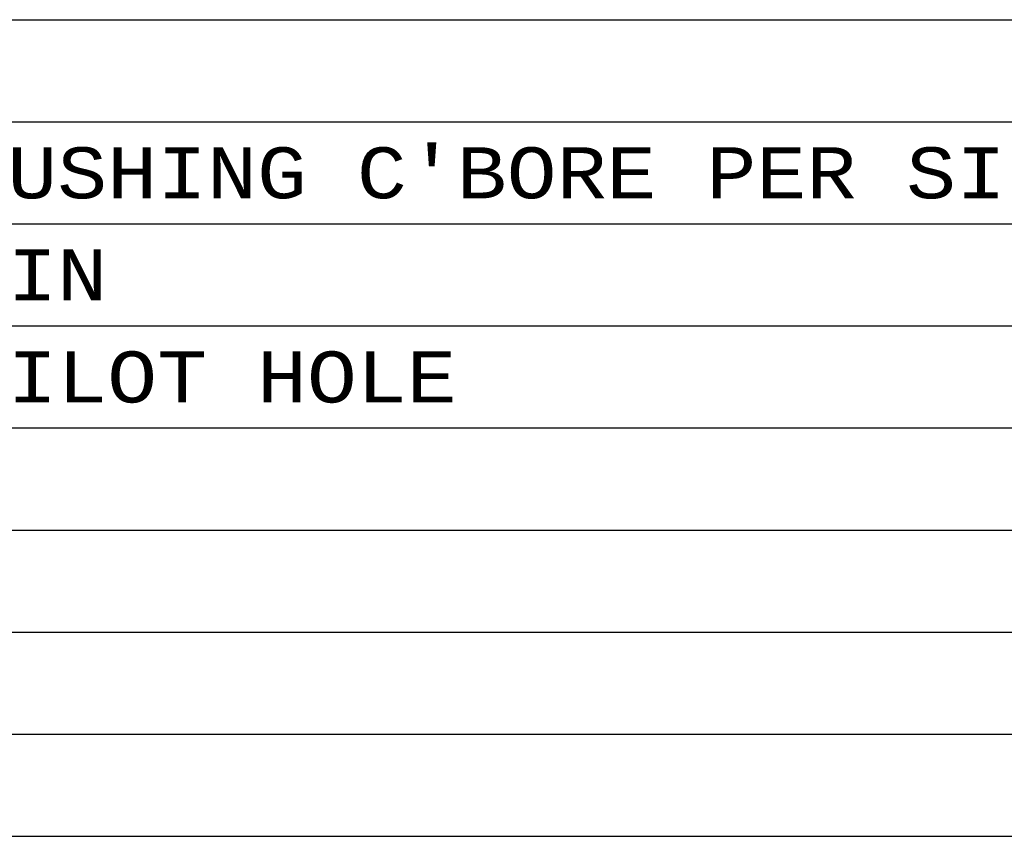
# Model space of a CAD drawing. Header units: inches. Extents: x 3 to 289, y 4 to 291.
# Tile 242 of 256: x 54.42 to 57.46, y 136.36 to 138.88. Entities that reach past the tile are written whole.
import ezdxf
from ezdxf.enums import TextEntityAlignment as Align

# ---------------------------------------------------------------- set-up
doc = ezdxf.new("R2010")
doc.units = ezdxf.units.IN
doc.header["$LTSCALE"] = 0.5
doc.header["$MEASUREMENT"] = 0
doc.layers.add('DBU', color=7, linetype='Continuous')
doc.styles.add('VERO9-Courier New', font='cour.ttf')

msp = doc.modelspace()

# ---------------------------------------------------------------- linework, layer by layer
at = {"layer": 'DBU', "color": 56, "linetype": 'Continuous'}
for p, q in [((46.8558, 138.8755), (59.428, 138.8755)), ((46.8558, 138.5606), (59.428, 138.5606)), ((46.8558, 138.2456), (59.428, 138.2456)), ((46.8558, 137.9306), (59.428, 137.9306)), ((46.8558, 137.6157), (59.428, 137.6157)), ((46.8558, 137.3007), (59.428, 137.3007)), ((46.8558, 136.9857), (59.428, 136.9857)), ((46.8558, 136.6708), (59.428, 136.6708)), ((46.8558, 136.3558), (59.428, 136.3558))]:
    msp.add_line(p, q, dxfattribs=at)

# ---------------------------------------------------------------- texts
at = {"layer": 'DBU', "color": 7, "linetype": 'Continuous', "style": 'VERO9-Courier New', "width": 0.931388}
for s, p, p2 in [("1.0016 THRU TAP FIT FOR GUIDE BUSHING C'BORE PER SIDE VIEW F.S.", (49.6034, 138.3243), (59.3099, 138.3243)), ('.500 THRU S.F. FOR FIRST STOP PIN', (49.6034, 138.0094), (54.6877, 138.0094)), ('.320 THRU TAPER REAM F.S. FOR PILOT HOLE', (49.6034, 137.6944), (55.7662, 137.6944))]:
    msp.add_text(s, height=0.15748, dxfattribs=at).set_placement(p, p2, align=Align.FIT)

doc.saveas('drawing.dxf')
